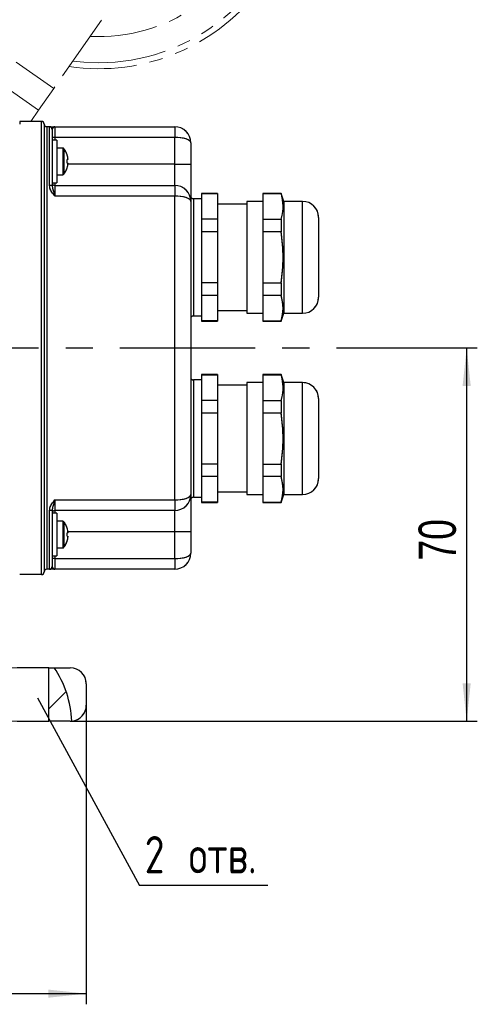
# Model space of a CAD drawing. Header units: millimetres. Extents: x 0 to 594, y 0 to 420.
# Tile 4 of 14: x 318 to 361, y 100 to 192. Entities that reach past the tile are written whole.
import ezdxf

# ---------------------------------------------------------------- set-up
doc = ezdxf.new("R2010")
doc.units = ezdxf.units.MM
doc.linetypes.add('CENTERX2', pattern=[20.32, 12.7, -2.54, 2.54, -2.54])
doc.linetypes.add('PHANTOM', pattern=[12.7, 6.35, -1.27, 1.27, -1.27, 1.27, -1.27])
doc.layers.add('ОСЕВЫЕ', color=7, linetype='Continuous')
doc.styles.add('SLDTEXTSTYLE4', font='TXT', dxfattribs={"width": 0.75})
doc.styles.add('SLDTEXTSTYLE5', font='TXT', dxfattribs={"width": 0.75, "bigfont": 'bigfont'})
doc.dimstyles.new('SLDDIMSTYLE0', dxfattribs={"dimtxt": 3.5, "dimasz": 3.556, "dimexe": 0, "dimexo": 0.0625, "dimgap": 0.875, "dimtad": 1, "dimdec": 4, "dimlfac": 2, "dimzin": 12, "dimdsep": 46, "dimtxsty": 'SLDTEXTSTYLE4', "dimsah": 1, "dimcen": 0.09, "dimadec": 1, "dimazin": 3, "dimtfac": 1, "dimtdec": 1, "dimtofl": 0, "dimtmove": 0, "dimatfit": 3, "dimfxl": 0, "dimfrac": 2, "dimtolj": 1, "dimtzin": 12, "dimarcsym": 0})
doc.dimstyles.new('SLDDIMSTYLE2', dxfattribs={"dimtxt": 3.5, "dimasz": 3.556, "dimexe": 0, "dimexo": 0.0625, "dimgap": 0.875, "dimtad": 1, "dimdec": 0, "dimlfac": 2, "dimrnd": 1e-09, "dimzin": 12, "dimdsep": 46, "dimtxsty": 'SLDTEXTSTYLE4', "dimsah": 1, "dimcen": 0.09, "dimadec": 0, "dimazin": 3, "dimtfac": 1, "dimtdec": 0, "dimtofl": 0, "dimtmove": 0, "dimatfit": 3, "dimfxl": 0, "dimfrac": 2, "dimtolj": 1, "dimtzin": 12, "dimarcsym": 0})
doc.dimstyles.new('SLDDIMSTYLE3', dxfattribs={"dimtxt": 0.18, "dimasz": 3.556, "dimexe": 0, "dimexo": 0.0625, "dimgap": 0, "dimtad": 0, "dimtih": 1, "dimtoh": 1, "dimdec": 0, "dimrnd": 1e-09, "dimzin": 0, "dimdsep": 46, "dimtxsty": 'Standard', "dimblk1": 'NONE', "dimblk2": 'NONE', "dimsah": 1, "dimcen": 0.09, "dimadec": 0, "dimazin": 0, "dimtfac": 3.556, "dimtdec": 0, "dimtofl": 0, "dimtmove": 0, "dimatfit": 3, "dimldrblk": 'NONE', "dimfxl": 0, "dimfrac": 2, "dimtolj": 1, "dimtzin": 0, "dimarcsym": 0})

# ---------------------------------------------------------------- blocks, each defined once
blk = doc.blocks.new('_D_1')
at = {"layer": 'ОСЕВЫЕ'}
blk.add_line((304.164, 217.068), (311.685, 245.026), dxfattribs=at)
blk.add_arc((285.225, 146.675), 100.848, 54.94208, 74.94208, dxfattribs=at)
for points in [[(311.425, 244.06), (314.737, 242.71), (314.948, 243.442)], [(343.153, 229.226), (340.42, 231.533), (339.993, 230.902)]]:
    blk.add_solid(points, dxfattribs=at)
at = {"layer": 'ОСЕВЫЕ', "insert": (329.248, 242.462), "char_height": 3.5, "attachment_point": 1, "rotation": 333.40406, "style": 'SLDTEXTSTYLE4'}
blk.add_mtext('20°', dxfattribs=at)
blk = doc.blocks.new('_D_3')
at = {"layer": 'ОСЕВЫЕ'}
for p, q in [((348.466, 161.486), (360.915, 161.486)), ((359.915, 161.486), (359.915, 126.486)), ((322.725, 126.486), (360.915, 126.486))]:
    blk.add_line(p, q, dxfattribs=at)
for points in [[(359.915, 161.486), (359.534, 157.93), (360.296, 157.93)], [(359.915, 126.486), (360.296, 130.042), (359.534, 130.042)]]:
    blk.add_solid(points, dxfattribs=at)
at = {"layer": 'ОСЕВЫЕ', "insert": (355.403, 141.537), "char_height": 3.5, "attachment_point": 1, "rotation": 90, "style": 'SLDTEXTSTYLE4'}
blk.add_mtext('70', dxfattribs=at)
blk = doc.blocks.new('_D_6')
at = {"layer": 'ОСЕВЫЕ'}
for p, q in [((246.225, 127.986), (246.225, 99.934)), ((324.225, 127.986), (324.225, 99.934)), ((246.225, 100.934), (324.225, 100.934))]:
    blk.add_line(p, q, dxfattribs=at)
for points in [[(246.225, 100.934), (249.781, 100.553), (249.781, 101.315)], [(324.225, 100.934), (320.669, 101.315), (320.669, 100.553)]]:
    blk.add_solid(points, dxfattribs=at)
at = {"layer": 'ОСЕВЫЕ', "insert": (281.185, 105.446), "char_height": 3.5, "attachment_point": 1, "style": 'SLDTEXTSTYLE4'}
blk.add_mtext('156', dxfattribs=at)
blk = doc.blocks.new('SW_NOTE_0_1')
at = {"layer": 'ОСЕВЫЕ', "color": 0}
blk.add_line((12.028, 0), (0, 0), dxfattribs=at)
at = {"layer": 'ОСЕВЫЕ', "color": 0, "insert": (0.478, 4.641), "char_height": 3.5, "attachment_point": 1, "style": 'SLDTEXTSTYLE5'}
blk.add_mtext('2 отв.', dxfattribs=at)
blk = doc.blocks.new('_None')

msp = doc.modelspace()

# ---------------------------------------------------------------- hatches: boundary and pattern name
at = {"linetype": 'Continuous', "lineweight": 18}
h = msp.add_hatch(dxfattribs=at)
h.set_pattern_fill('ANSI31', style=0)
edge = h.paths.add_edge_path(flags=0)
edge.add_arc((322.725477, 127.986329), 1.5, 270, 276.06216162)
edge.add_spline(control_points=[(322.883888, 126.494717), (322.810273, 127.393862), (322.460384, 129.293973), (321.697053, 130.807126), (321.209489, 131.486329)], knot_values=[0.236328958, 0.236328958, 0.236328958, 0.236328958, 0.277538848, 0.323677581, 0.323677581, 0.323677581, 0.323677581], weights=[1, 1, 1, 1, 1], degree=3, periodic=0)
edge.add_line((321.209489, 131.486329), (320.722871, 131.486329))
edge.add_line((320.722871, 131.486329), (320.722871, 126.486329))
edge.add_line((320.722871, 126.486329), (322.725477, 126.486329))

# ---------------------------------------------------------------- linework, layer by layer
at = {"color": 7, "linetype": 'PHANTOM', "lineweight": 18}
for p, q in [((332.932377, 202.620237), (321.17406, 185.827621)), ((307.248476, 195.57842), (321.17406, 185.827621)), ((319.740119, 183.77974), (305.814534, 193.53054)), ((321.17406, 185.827621), (319.740119, 183.77974)), ((319.740119, 183.77974), (319.009514, 182.736329)), ((320.025477, 182.736329), (317.975477, 182.736329)), ((317.975477, 182.736329), (317.975477, 182.486329)), ((320.025477, 140.236329), (320.025477, 182.736329)), ((320.275477, 182.486329), (320.275477, 140.486329)), ((320.525477, 182.236329), (320.525477, 140.736329)), ((320.775477, 182.236329), (320.525477, 182.236329)), ((320.775477, 176.736329), (320.775477, 182.236329)), ((321.025477, 181.986329), (321.025477, 176.736329)), ((321.275477, 182.236329), (321.275477, 181.236329)), ((321.275477, 182.236329), (332.525477, 182.236329)), ((332.525477, 182.236329), (332.525477, 181.236329)), ((321.275477, 181.236329), (321.025477, 181.236329)), ((321.475477, 180.986329), (321.025477, 180.986329)), ((332.525477, 181.236329), (321.275477, 181.236329)), ((321.475477, 180.986329), (321.475477, 176.986329)), ((332.525477, 178.736329), (332.525477, 181.236329)), ((322.012924, 180.236329), (321.475477, 180.236329)), ((334.025477, 180.736329), (334.025477, 178.736329)), ((322.427707, 179.581883), (322.433392, 179.586212)), ((322.510407, 179.159605), (322.427707, 179.150146)), ((322.427707, 178.822511), (322.510407, 178.813052)), ((322.433392, 178.386445), (322.427707, 178.390774)), ((332.525477, 176.736329), (332.525477, 178.736329)), ((332.525477, 178.736329), (334.025477, 178.736329)), ((334.025477, 178.736329), (334.025477, 175.236329)), ((321.475477, 177.736329), (322.012924, 177.736329)), ((321.025477, 176.736329), (320.775477, 176.736329)), ((321.025477, 176.986329), (321.475477, 176.986329)), ((321.275477, 176.736329), (321.275477, 175.736329)), ((321.275477, 176.736329), (332.525477, 176.736329)), ((332.525477, 176.736329), (332.525477, 175.736329)), ((332.525477, 175.736329), (321.275477, 175.736329)), ((332.525477, 147.236329), (332.525477, 175.736329)), ((335.025477, 175.486329), (334.275477, 175.486329)), ((336.525477, 175.986329), (335.025477, 175.986329)), ((335.025477, 175.986329), (335.025477, 175.948426)), ((336.525477, 175.948426), (335.025477, 175.948426)), ((335.025477, 175.948426), (335.025477, 173.55051)), ((336.525477, 175.986329), (336.525477, 175.948426)), ((336.525477, 175.948426), (336.525477, 173.55051)), ((342.525477, 175.986329), (340.775477, 175.986329)), ((340.775477, 175.986329), (340.775477, 175.948426)), ((342.525477, 175.948426), (340.775477, 175.948426)), ((340.775477, 175.948426), (340.775477, 173.55051)), ((342.775477, 175.236329), (342.525477, 175.986329)), ((342.525477, 175.986329), (342.525477, 175.948426)), ((334.025477, 175.236329), (334.025477, 147.736329)), ((339.275477, 174.986329), (336.525477, 174.986329)), ((340.775477, 175.236329), (339.275477, 175.236329)), ((339.275477, 175.236329), (339.275477, 164.736329)), ((344.525477, 175.236329), (342.775477, 175.236329)), ((342.775477, 175.236329), (342.775477, 164.736329)), ((346.025477, 173.736329), (346.025477, 168.111329)), ((336.525477, 173.55051), (335.025477, 173.55051)), ((335.025477, 173.55051), (335.025477, 172.384244)), ((336.525477, 173.55051), (336.525477, 172.384244)), ((340.775477, 173.55051), (342.525477, 173.55051)), ((340.775477, 173.55051), (340.775477, 172.384244)), ((342.525477, 173.55051), (342.525477, 172.384244)), ((336.525477, 172.384244), (335.025477, 172.384244)), ((335.025477, 172.384244), (335.025477, 167.588413)), ((336.525477, 172.384244), (336.525477, 167.588413)), ((342.525477, 172.384244), (340.775477, 172.384244)), ((340.775477, 172.384244), (340.775477, 167.588413)), ((346.025477, 168.111329), (346.025477, 166.236329)), ((336.525477, 167.588413), (335.025477, 167.588413)), ((335.025477, 167.588413), (335.025477, 166.422147)), ((336.525477, 167.588413), (336.525477, 166.422147)), ((340.775477, 167.588413), (342.525477, 167.588413)), ((340.775477, 167.588413), (340.775477, 166.422147)), ((342.525477, 167.588413), (342.525477, 166.422147)), ((336.525477, 166.422147), (335.025477, 166.422147)), ((335.025477, 166.422147), (335.025477, 164.024231)), ((336.525477, 166.422147), (336.525477, 164.024231)), ((342.525477, 166.422147), (340.775477, 166.422147)), ((340.775477, 166.422147), (340.775477, 164.024231)), ((334.275477, 164.486329), (335.025477, 164.486329)), ((336.525477, 164.986329), (339.275477, 164.986329)), ((339.275477, 164.736329), (340.775477, 164.736329)), ((342.525477, 163.986329), (342.775477, 164.736329)), ((342.775477, 164.736329), (344.525477, 164.736329)), ((336.525477, 164.024231), (335.025477, 164.024231)), ((335.025477, 164.024231), (335.025477, 163.986329)), ((335.025477, 163.986329), (336.525477, 163.986329)), ((336.525477, 164.024231), (336.525477, 163.986329)), ((340.775477, 164.024231), (342.525477, 164.024231)), ((340.775477, 164.024231), (340.775477, 163.986329)), ((340.775477, 163.986329), (342.525477, 163.986329)), ((342.525477, 164.024231), (342.525477, 163.986329)), ((336.525477, 158.986329), (335.025477, 158.986329)), ((335.025477, 158.986329), (335.025477, 158.948426)), ((336.525477, 158.948426), (335.025477, 158.948426)), ((335.025477, 158.948426), (335.025477, 156.55051)), ((336.525477, 158.986329), (336.525477, 158.948426)), ((336.525477, 158.948426), (336.525477, 156.55051)), ((342.525477, 158.986329), (340.775477, 158.986329)), ((340.775477, 158.986329), (340.775477, 158.948426)), ((342.525477, 158.948426), (340.775477, 158.948426)), ((340.775477, 158.948426), (340.775477, 156.55051)), ((342.775477, 158.236329), (342.525477, 158.986329)), ((342.525477, 158.986329), (342.525477, 158.948426)), ((335.025477, 158.486329), (334.275477, 158.486329)), ((339.275477, 157.986329), (336.525477, 157.986329)), ((340.775477, 158.236329), (339.275477, 158.236329)), ((339.275477, 158.236329), (339.275477, 147.736329)), ((344.525477, 158.236329), (342.775477, 158.236329)), ((342.775477, 158.236329), (342.775477, 147.736329)), ((336.525477, 156.55051), (335.025477, 156.55051)), ((335.025477, 156.55051), (335.025477, 155.384244)), ((336.525477, 156.55051), (336.525477, 155.384244)), ((340.775477, 156.55051), (342.525477, 156.55051)), ((340.775477, 156.55051), (340.775477, 155.384244)), ((342.525477, 156.55051), (342.525477, 155.384244)), ((346.025477, 156.736329), (346.025477, 151.111329)), ((336.525477, 155.384244), (335.025477, 155.384244)), ((335.025477, 155.384244), (335.025477, 150.588413)), ((336.525477, 155.384244), (336.525477, 150.588413)), ((342.525477, 155.384244), (340.775477, 155.384244)), ((340.775477, 155.384244), (340.775477, 150.588413)), ((336.525477, 150.588413), (335.025477, 150.588413)), ((335.025477, 150.588413), (335.025477, 149.422147)), ((336.525477, 150.588413), (336.525477, 149.422147)), ((340.775477, 150.588413), (342.525477, 150.588413)), ((340.775477, 150.588413), (340.775477, 149.422147)), ((342.525477, 150.588413), (342.525477, 149.422147)), ((346.025477, 151.111329), (346.025477, 149.236329)), ((336.525477, 149.422147), (335.025477, 149.422147)), ((335.025477, 149.422147), (335.025477, 147.024231)), ((336.525477, 149.422147), (336.525477, 147.024231)), ((342.525477, 149.422147), (340.775477, 149.422147)), ((340.775477, 149.422147), (340.775477, 147.024231)), ((336.525477, 147.986329), (339.275477, 147.986329)), ((321.275477, 147.236329), (321.275477, 146.236329)), ((321.275477, 147.236329), (332.525477, 147.236329)), ((332.525477, 147.236329), (332.525477, 146.236329)), ((334.025477, 147.736329), (334.025477, 144.236329)), ((334.275477, 147.486329), (335.025477, 147.486329)), ((336.525477, 147.024231), (335.025477, 147.024231)), ((335.025477, 147.024231), (335.025477, 146.986329)), ((335.025477, 146.986329), (336.525477, 146.986329)), ((336.525477, 147.024231), (336.525477, 146.986329)), ((339.275477, 147.736329), (340.775477, 147.736329)), ((340.775477, 147.024231), (342.525477, 147.024231)), ((340.775477, 147.024231), (340.775477, 146.986329)), ((340.775477, 146.986329), (342.525477, 146.986329)), ((342.525477, 146.986329), (342.775477, 147.736329)), ((342.525477, 147.024231), (342.525477, 146.986329)), ((342.775477, 147.736329), (344.525477, 147.736329)), ((321.025477, 146.236329), (320.775477, 146.236329)), ((320.775477, 140.736329), (320.775477, 146.236329)), ((321.025477, 146.236329), (321.025477, 140.986329)), ((321.475477, 145.986329), (321.025477, 145.986329)), ((332.525477, 146.236329), (321.275477, 146.236329)), ((321.475477, 145.986329), (321.475477, 141.986329)), ((332.525477, 144.236329), (332.525477, 146.236329)), ((322.012924, 145.236329), (321.475477, 145.236329)), ((322.427707, 144.581883), (322.433392, 144.586212)), ((322.510407, 144.159605), (322.427707, 144.150146)), ((334.025477, 144.236329), (332.525477, 144.236329)), ((332.525477, 141.736329), (332.525477, 144.236329)), ((334.025477, 144.236329), (334.025477, 142.236329)), ((322.427707, 143.822511), (322.510407, 143.813052)), ((322.433392, 143.386445), (322.427707, 143.390774)), ((321.475477, 142.736329), (322.012924, 142.736329)), ((321.025477, 141.986329), (321.475477, 141.986329)), ((321.275477, 141.736329), (321.025477, 141.736329)), ((321.275477, 141.736329), (321.275477, 140.736329)), ((321.275477, 141.736329), (332.525477, 141.736329)), ((332.525477, 141.736329), (332.525477, 140.736329)), ((320.775477, 140.736329), (320.525477, 140.736329)), ((332.525477, 140.736329), (321.275477, 140.736329)), ((320.025477, 140.236329), (317.975477, 140.236329)), ((302.225477, 131.486329), (322.725477, 131.486329)), ((324.225477, 129.986329), (324.225477, 127.986329)), ((322.725477, 126.486329), (308.475477, 126.486329))]:
    msp.add_line(p, q, dxfattribs=at)
at = {"color": 7, "linetype": 'Continuous', "lineweight": 25}
for p, q in [((320.025477, 182.736329), (317.975477, 182.736329)), ((317.975477, 182.736329), (317.975477, 182.486329)), ((320.025477, 140.236329), (320.025477, 182.736329)), ((320.275477, 182.486329), (320.275477, 140.486329)), ((320.525477, 182.236329), (320.525477, 140.736329)), ((320.775477, 182.236329), (320.525477, 182.236329)), ((320.775477, 176.736329), (320.775477, 182.236329)), ((321.025477, 181.986329), (321.025477, 176.736329)), ((321.275477, 182.236329), (321.275477, 181.236329)), ((321.275477, 182.236329), (332.525477, 182.236329)), ((332.525477, 182.236329), (332.525477, 181.236329)), ((321.275477, 181.236329), (321.025477, 181.236329)), ((321.475477, 180.986329), (321.025477, 180.986329)), ((332.525477, 181.236329), (321.275477, 181.236329)), ((321.475477, 180.986329), (321.475477, 176.986329)), ((332.525477, 178.736329), (332.525477, 181.236329)), ((322.012924, 180.236329), (321.475477, 180.236329)), ((334.025477, 180.736329), (334.025477, 178.736329)), ((322.427707, 179.581883), (322.433392, 179.586212)), ((322.510407, 179.159605), (322.427707, 179.150146)), ((322.427707, 178.822511), (322.510407, 178.813052)), ((322.433392, 178.386445), (322.427707, 178.390774)), ((332.525477, 176.736329), (332.525477, 178.736329)), ((332.525477, 178.736329), (334.025477, 178.736329)), ((334.025477, 178.736329), (334.025477, 175.236329)), ((321.475477, 177.736329), (322.012924, 177.736329)), ((321.025477, 176.736329), (320.775477, 176.736329)), ((321.025477, 176.986329), (321.475477, 176.986329)), ((321.275477, 176.736329), (321.275477, 175.736329)), ((321.275477, 176.736329), (332.525477, 176.736329)), ((332.525477, 176.736329), (332.525477, 175.736329)), ((332.525477, 175.736329), (321.275477, 175.736329)), ((332.525477, 147.236329), (332.525477, 175.736329)), ((335.025477, 175.486329), (334.275477, 175.486329)), ((336.525477, 175.986329), (335.025477, 175.986329)), ((335.025477, 175.986329), (335.025477, 175.948426)), ((336.525477, 175.948426), (335.025477, 175.948426)), ((335.025477, 175.948426), (335.025477, 173.55051)), ((336.525477, 175.986329), (336.525477, 175.948426)), ((336.525477, 175.948426), (336.525477, 173.55051)), ((342.525477, 175.986329), (340.775477, 175.986329)), ((340.775477, 175.986329), (340.775477, 175.948426)), ((342.525477, 175.948426), (340.775477, 175.948426)), ((340.775477, 175.948426), (340.775477, 173.55051)), ((342.775477, 175.236329), (342.525477, 175.986329)), ((342.525477, 175.986329), (342.525477, 175.948426)), ((334.025477, 175.236329), (334.025477, 147.736329)), ((339.275477, 174.986329), (336.525477, 174.986329)), ((340.775477, 175.236329), (339.275477, 175.236329)), ((339.275477, 175.236329), (339.275477, 164.736329)), ((344.525477, 175.236329), (342.775477, 175.236329)), ((342.775477, 175.236329), (342.775477, 164.736329)), ((346.025477, 173.736329), (346.025477, 168.111329)), ((336.525477, 173.55051), (335.025477, 173.55051)), ((335.025477, 173.55051), (335.025477, 172.384244)), ((336.525477, 173.55051), (336.525477, 172.384244)), ((340.775477, 173.55051), (342.525477, 173.55051)), ((340.775477, 173.55051), (340.775477, 172.384244)), ((342.525477, 173.55051), (342.525477, 172.384244)), ((336.525477, 172.384244), (335.025477, 172.384244)), ((335.025477, 172.384244), (335.025477, 167.588413)), ((336.525477, 172.384244), (336.525477, 167.588413)), ((342.525477, 172.384244), (340.775477, 172.384244)), ((340.775477, 172.384244), (340.775477, 167.588413)), ((346.025477, 168.111329), (346.025477, 166.236329)), ((336.525477, 167.588413), (335.025477, 167.588413)), ((335.025477, 167.588413), (335.025477, 166.422147)), ((336.525477, 167.588413), (336.525477, 166.422147)), ((340.775477, 167.588413), (342.525477, 167.588413)), ((340.775477, 167.588413), (340.775477, 166.422147)), ((342.525477, 167.588413), (342.525477, 166.422147)), ((336.525477, 166.422147), (335.025477, 166.422147)), ((335.025477, 166.422147), (335.025477, 164.024231)), ((336.525477, 166.422147), (336.525477, 164.024231)), ((342.525477, 166.422147), (340.775477, 166.422147)), ((340.775477, 166.422147), (340.775477, 164.024231)), ((334.275477, 164.486329), (335.025477, 164.486329)), ((336.525477, 164.986329), (339.275477, 164.986329)), ((339.275477, 164.736329), (340.775477, 164.736329)), ((342.525477, 163.986329), (342.775477, 164.736329)), ((342.775477, 164.736329), (344.525477, 164.736329)), ((336.525477, 164.024231), (335.025477, 164.024231)), ((335.025477, 164.024231), (335.025477, 163.986329)), ((335.025477, 163.986329), (336.525477, 163.986329)), ((336.525477, 164.024231), (336.525477, 163.986329)), ((340.775477, 164.024231), (342.525477, 164.024231)), ((340.775477, 164.024231), (340.775477, 163.986329)), ((340.775477, 163.986329), (342.525477, 163.986329)), ((342.525477, 164.024231), (342.525477, 163.986329)), ((336.525477, 158.986329), (335.025477, 158.986329)), ((335.025477, 158.986329), (335.025477, 158.948426)), ((336.525477, 158.948426), (335.025477, 158.948426)), ((335.025477, 158.948426), (335.025477, 156.55051)), ((336.525477, 158.986329), (336.525477, 158.948426)), ((336.525477, 158.948426), (336.525477, 156.55051)), ((342.525477, 158.986329), (340.775477, 158.986329)), ((340.775477, 158.986329), (340.775477, 158.948426)), ((342.525477, 158.948426), (340.775477, 158.948426)), ((340.775477, 158.948426), (340.775477, 156.55051)), ((342.775477, 158.236329), (342.525477, 158.986329)), ((342.525477, 158.986329), (342.525477, 158.948426)), ((335.025477, 158.486329), (334.275477, 158.486329)), ((339.275477, 157.986329), (336.525477, 157.986329)), ((340.775477, 158.236329), (339.275477, 158.236329)), ((339.275477, 158.236329), (339.275477, 147.736329)), ((344.525477, 158.236329), (342.775477, 158.236329)), ((342.775477, 158.236329), (342.775477, 147.736329)), ((336.525477, 156.55051), (335.025477, 156.55051)), ((335.025477, 156.55051), (335.025477, 155.384244)), ((336.525477, 156.55051), (336.525477, 155.384244)), ((340.775477, 156.55051), (342.525477, 156.55051)), ((340.775477, 156.55051), (340.775477, 155.384244)), ((342.525477, 156.55051), (342.525477, 155.384244)), ((346.025477, 156.736329), (346.025477, 151.111329)), ((336.525477, 155.384244), (335.025477, 155.384244)), ((335.025477, 155.384244), (335.025477, 150.588413)), ((336.525477, 155.384244), (336.525477, 150.588413)), ((342.525477, 155.384244), (340.775477, 155.384244)), ((340.775477, 155.384244), (340.775477, 150.588413)), ((336.525477, 150.588413), (335.025477, 150.588413)), ((335.025477, 150.588413), (335.025477, 149.422147)), ((336.525477, 150.588413), (336.525477, 149.422147)), ((340.775477, 150.588413), (342.525477, 150.588413)), ((340.775477, 150.588413), (340.775477, 149.422147)), ((342.525477, 150.588413), (342.525477, 149.422147)), ((346.025477, 151.111329), (346.025477, 149.236329)), ((336.525477, 149.422147), (335.025477, 149.422147)), ((335.025477, 149.422147), (335.025477, 147.024231)), ((336.525477, 149.422147), (336.525477, 147.024231)), ((342.525477, 149.422147), (340.775477, 149.422147)), ((340.775477, 149.422147), (340.775477, 147.024231)), ((336.525477, 147.986329), (339.275477, 147.986329)), ((321.275477, 147.236329), (321.275477, 146.236329)), ((321.275477, 147.236329), (332.525477, 147.236329)), ((332.525477, 147.236329), (332.525477, 146.236329)), ((334.025477, 147.736329), (334.025477, 144.236329)), ((334.275477, 147.486329), (335.025477, 147.486329)), ((336.525477, 147.024231), (335.025477, 147.024231)), ((335.025477, 147.024231), (335.025477, 146.986329)), ((335.025477, 146.986329), (336.525477, 146.986329)), ((336.525477, 147.024231), (336.525477, 146.986329)), ((339.275477, 147.736329), (340.775477, 147.736329)), ((340.775477, 147.024231), (342.525477, 147.024231)), ((340.775477, 147.024231), (340.775477, 146.986329)), ((340.775477, 146.986329), (342.525477, 146.986329)), ((342.525477, 146.986329), (342.775477, 147.736329)), ((342.525477, 147.024231), (342.525477, 146.986329)), ((342.775477, 147.736329), (344.525477, 147.736329)), ((321.025477, 146.236329), (320.775477, 146.236329)), ((320.775477, 140.736329), (320.775477, 146.236329)), ((321.025477, 146.236329), (321.025477, 140.986329)), ((321.475477, 145.986329), (321.025477, 145.986329)), ((332.525477, 146.236329), (321.275477, 146.236329)), ((321.475477, 145.986329), (321.475477, 141.986329)), ((332.525477, 144.236329), (332.525477, 146.236329)), ((322.012924, 145.236329), (321.475477, 145.236329)), ((322.427707, 144.581883), (322.433392, 144.586212)), ((322.510407, 144.159605), (322.427707, 144.150146)), ((334.025477, 144.236329), (332.525477, 144.236329)), ((332.525477, 141.736329), (332.525477, 144.236329)), ((334.025477, 144.236329), (334.025477, 142.236329)), ((322.427707, 143.822511), (322.510407, 143.813052)), ((322.433392, 143.386445), (322.427707, 143.390774)), ((321.475477, 142.736329), (322.012924, 142.736329)), ((321.025477, 141.986329), (321.475477, 141.986329)), ((321.275477, 141.736329), (321.025477, 141.736329)), ((321.275477, 141.736329), (321.275477, 140.736329)), ((321.275477, 141.736329), (332.525477, 141.736329)), ((332.525477, 141.736329), (332.525477, 140.736329)), ((320.775477, 140.736329), (320.525477, 140.736329)), ((332.525477, 140.736329), (321.275477, 140.736329)), ((320.025477, 140.236329), (317.975477, 140.236329)), ((320.722871, 131.486329), (317.725477, 131.486329)), ((320.722871, 126.486329), (320.722871, 131.486329)), ((320.722871, 131.486329), (321.209489, 131.486329)), ((321.209489, 131.486329), (322.725477, 131.486329)), ((324.225477, 129.986329), (324.225477, 127.986329)), ((317.725477, 126.486329), (320.722871, 126.486329)), ((322.725477, 126.486329), (320.722871, 126.486329))]:
    msp.add_line(p, q, dxfattribs=at)
at = {"color": 8, "linetype": 'Continuous', "lineweight": 25}
for p, q in [((321.275477, 181.236329), (321.275477, 180.986329)), ((322.012924, 180.236329), (322.012924, 177.736329)), ((322.133528, 180.175518), (322.133528, 177.797139)), ((332.525477, 178.736329), (322.502291, 178.736329)), ((321.275477, 176.986329), (321.275477, 176.736329)), ((334.275477, 175.486329), (334.275477, 164.486329)), ((344.525477, 167.361329), (344.525477, 175.236329)), ((344.525477, 164.736329), (344.525477, 167.361329)), ((334.275477, 158.486329), (334.275477, 147.486329)), ((344.525477, 150.361329), (344.525477, 158.236329)), ((344.525477, 147.736329), (344.525477, 150.361329)), ((321.275477, 146.236329), (321.275477, 145.986329)), ((322.012924, 145.236329), (322.012924, 142.736329)), ((322.133528, 145.175518), (322.133528, 142.797139)), ((332.525477, 144.236329), (322.502291, 144.236329)), ((321.275477, 141.986329), (321.275477, 141.736329))]:
    msp.add_line(p, q, dxfattribs=at)
at = {"color": 8, "linetype": 'PHANTOM', "lineweight": 18}
for p, q in [((321.275477, 181.236329), (321.275477, 180.986329)), ((322.012924, 180.236329), (322.012924, 177.736329)), ((322.133528, 180.175518), (322.133528, 177.797139)), ((332.525477, 178.736329), (322.502291, 178.736329)), ((321.275477, 176.986329), (321.275477, 176.736329)), ((334.275477, 175.486329), (334.275477, 164.486329)), ((344.525477, 167.361329), (344.525477, 175.236329)), ((344.525477, 164.736329), (344.525477, 167.361329)), ((334.275477, 158.486329), (334.275477, 147.486329)), ((344.525477, 150.361329), (344.525477, 158.236329)), ((344.525477, 147.736329), (344.525477, 150.361329)), ((321.275477, 146.236329), (321.275477, 145.986329)), ((322.012924, 145.236329), (322.012924, 142.736329)), ((322.133528, 145.175518), (322.133528, 142.797139)), ((332.525477, 144.236329), (322.502291, 144.236329)), ((321.275477, 141.986329), (321.275477, 141.736329))]:
    msp.add_line(p, q, dxfattribs=at)
at = {"color": 8, "linetype": 'PHANTOM', "lineweight": 18, "flags": 128}
msp.add_lwpolyline([(325.396008, 188.227334), (324.000722, 188.280171), (322.966827, 188.387957)], dxfattribs=at)
at = {"color": 7, "linetype": 'PHANTOM', "lineweight": 18}
for centre, radius, start, end in [((325.396008, 206.676485), 19, 261.57496952, 90), ((320.025477, 182.486329), 0.25, 0, 90), ((320.525477, 182.486329), 0.25, 180, 270), ((320.775477, 181.986329), 0.25, 0, 90), ((332.525477, 180.736329), 1.5, 0, 90), ((322.012924, 180.086329), 0.15, 36.48373706, 90), ((320.525477, 178.986329), 2, 17.45409285, 36.48373706), ((320.507089, 178.986503), 2.010783, 4.93852441, 17.22312023), ((320.070626, 178.986329), 2.362767, 356.0243353, 3.9756647), ((320.525477, 178.986329), 2, 323.51626294, 342.54590715), ((320.507089, 178.986154), 2.010783, 342.77687977, 355.06147559), ((322.012924, 177.886329), 0.15, 270, 323.51626294), ((321.275477, 176.986329), 0.25, 180, 270), ((332.525477, 175.236329), 1.5, 0, 90), ((334.275477, 175.736329), 0.25, 180, 270), ((344.525477, 173.736329), 1.5, 0, 90), ((344.525477, 166.236329), 1.5, 270, 360), ((334.275477, 164.236329), 0.25, 90, 180), ((334.275477, 158.736329), 0.25, 180, 270), ((344.525477, 156.736329), 1.5, 0, 90), ((344.525477, 149.236329), 1.5, 270, 360), ((332.525477, 147.736329), 1.5, 270, 0), ((334.275477, 147.236329), 0.25, 90, 180), ((321.275477, 145.986329), 0.25, 90, 180), ((322.012924, 145.086329), 0.15, 36.48373706, 90), ((320.525477, 143.986329), 2, 17.45409285, 36.48373706), ((320.507089, 143.986503), 2.010783, 4.93852441, 17.22312023), ((320.070626, 143.986329), 2.362767, 356.0243353, 3.9756647), ((320.525477, 143.986329), 2, 323.51626294, 342.54590715), ((320.507089, 143.986154), 2.010783, 342.77687977, 355.06147559), ((322.012924, 142.886329), 0.15, 270, 323.51626294), ((332.525477, 142.236329), 1.5, 270, 0), ((320.025477, 140.486329), 0.25, 270, 0), ((320.525477, 140.486329), 0.25, 90, 180), ((320.775477, 140.986329), 0.25, 270, 0), ((322.725477, 129.986329), 1.5, 0, 90), ((322.725477, 127.986329), 1.5, 270, 360)]:
    msp.add_arc(centre, radius, start, end, dxfattribs=at)
at = {"color": 8, "linetype": 'PHANTOM', "lineweight": 18}
for radius, start, end in [(18.449151, 270, 207.56604788), (15.991524, 267.1089955, 202.8910045)]:
    msp.add_arc((325.396008, 206.676485), radius, start, end, dxfattribs=at)
at = {"color": 7, "linetype": 'Continuous', "lineweight": 25}
for centre, radius, start, end in [((320.025477, 182.486329), 0.25, 0, 90), ((320.525477, 182.486329), 0.25, 180, 270), ((320.775477, 181.986329), 0.25, 0, 90), ((332.525477, 180.736329), 1.5, 0, 90), ((322.012924, 180.086329), 0.15, 36.48373706, 90), ((320.525477, 178.986329), 2, 17.45409285, 36.48373706), ((320.507089, 178.986503), 2.010783, 4.93852441, 17.22312023), ((320.070626, 178.986329), 2.362767, 356.0243353, 3.9756647), ((320.525477, 178.986329), 2, 323.51626294, 342.54590715), ((320.507089, 178.986154), 2.010783, 342.77687977, 355.06147559), ((322.012924, 177.886329), 0.15, 270, 323.51626294), ((321.275477, 176.986329), 0.25, 180, 270), ((332.525477, 175.236329), 1.5, 0, 90), ((334.275477, 175.736329), 0.25, 180, 270), ((344.525477, 173.736329), 1.5, 0, 90), ((344.525477, 166.236329), 1.5, 270, 360), ((334.275477, 164.236329), 0.25, 90, 180), ((334.275477, 158.736329), 0.25, 180, 270), ((344.525477, 156.736329), 1.5, 0, 90), ((344.525477, 149.236329), 1.5, 270, 360), ((332.525477, 147.736329), 1.5, 270, 0), ((334.275477, 147.236329), 0.25, 90, 180), ((321.275477, 145.986329), 0.25, 90, 180), ((322.012924, 145.086329), 0.15, 36.48373706, 90), ((320.525477, 143.986329), 2, 17.45409285, 36.48373706), ((320.507089, 143.986503), 2.010783, 4.93852441, 17.22312023), ((320.070626, 143.986329), 2.362767, 356.0243353, 3.9756647), ((320.525477, 143.986329), 2, 323.51626294, 342.54590715), ((320.507089, 143.986154), 2.010783, 342.77687977, 355.06147559), ((322.012924, 142.886329), 0.15, 270, 323.51626294), ((332.525477, 142.236329), 1.5, 270, 0), ((320.025477, 140.486329), 0.25, 270, 0), ((320.525477, 140.486329), 0.25, 90, 180), ((320.775477, 140.986329), 0.25, 270, 0), ((322.725477, 129.986329), 1.5, 0, 90), ((322.725477, 127.986329), 1.5, 276.06216162, 360), ((322.725477, 127.986329), 1.5, 270, 276.06216162)]:
    msp.add_arc(centre, radius, start, end, dxfattribs=at)
for centre, start_param, end_param in [((332.525477, 180.736329), 0, 1.570796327), ((332.525477, 175.236329), 0, 1.570796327), ((332.525477, 147.736329), 4.71238898, 6.283185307), ((332.525477, 142.236329), 4.71238898, 6.283185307)]:
    msp.add_ellipse(centre, major_axis=(1.5, 0), ratio=0.333333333, start_param=start_param, end_param=end_param, dxfattribs=at)
at = {"color": 7, "linetype": 'PHANTOM', "lineweight": 18}
for centre, start_param, end_param in [((332.525477, 180.736329), 0, 1.570796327), ((332.525477, 175.236329), 0, 1.570796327), ((332.525477, 147.736329), 4.71238898, 6.283185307), ((332.525477, 142.236329), 4.71238898, 6.283185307)]:
    msp.add_ellipse(centre, major_axis=(1.5, 0), ratio=0.333333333, start_param=start_param, end_param=end_param, dxfattribs=at)
at = {"color": 7, "linetype": 'Continuous', "lineweight": 25}
for points, knots in [([(320.775477, 182.236329), (320.783742, 182.236329), (320.806282, 182.236329), (320.995665, 182.236329), (321.17996, 182.236329), (321.27466, 182.236329), (321.275477, 182.236329)], [0, 0, 0, 0, 0.222014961, 0.605446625, 0.996598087, 1, 1, 1, 1]), ([(321.275477, 182.236329), (321.275034, 182.236327), (321.272845, 182.236321), (321.265005, 182.236109), (321.219335, 182.231577), (321.138406, 182.18618), (321.044422, 182.076971), (321.030158, 182.008726), (321.025477, 181.986329)], [0, 0, 0, 0, 0.004243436, 0.020989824, 0.07518497, 0.441728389, 0.816781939, 1, 1, 1, 1]), ([(321.275477, 175.736329), (321.27466, 175.737329), (321.17996, 175.853309), (320.995665, 176.081915), (320.806282, 176.421786), (320.783742, 176.651934), (320.775477, 176.736329)], [0, 0, 0, 0, 0.003401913, 0.394553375, 0.777985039, 1, 1, 1, 1]), ([(321.025477, 176.736329), (321.030158, 176.675093), (321.044422, 176.488508), (321.138406, 176.189369), (321.219335, 175.919497), (321.265005, 175.770533), (321.272845, 175.744923), (321.275034, 175.737774), (321.275477, 175.736329)], [0, 0, 0, 0, 0.183218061, 0.558271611, 0.92481503, 0.979010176, 0.995756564, 1, 1, 1, 1]), ([(342.525477, 173.55051), (342.596865, 173.890477), (342.740618, 174.575064), (342.665603, 175.379039), (342.553271, 175.835487), (342.525477, 175.948426)], [0, 0, 0, 0, 0.4260811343, 0.8579953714, 1, 1, 1, 1]), ([(342.525477, 167.588413), (342.608295, 168.3803), (342.775473, 169.978804), (342.609319, 171.577521), (342.525477, 172.384244)], [0, 0, 0, 0, 0.495393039, 1, 1, 1, 1]), ([(342.525477, 164.024231), (342.608295, 164.420175), (342.775473, 165.219426), (342.609319, 166.018785), (342.525477, 166.422147)], [0, 0, 0, 0, 0.495393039, 1, 1, 1, 1]), ([(342.525477, 156.55051), (342.596865, 156.890477), (342.740618, 157.575064), (342.665603, 158.379039), (342.553271, 158.835487), (342.525477, 158.948426)], [0, 0, 0, 0, 0.4260811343, 0.8579953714, 1, 1, 1, 1]), ([(342.525477, 150.588413), (342.608295, 151.3803), (342.775473, 152.978804), (342.609319, 154.577521), (342.525477, 155.384244)], [0, 0, 0, 0, 0.495393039, 1, 1, 1, 1]), ([(342.525477, 147.024231), (342.608295, 147.420175), (342.775473, 148.219426), (342.609319, 149.018785), (342.525477, 149.422147)], [0, 0, 0, 0, 0.495393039, 1, 1, 1, 1]), ([(320.775477, 146.236329), (320.783742, 146.320723), (320.806282, 146.550871), (320.995665, 146.890742), (321.17996, 147.119348), (321.27466, 147.235329), (321.275477, 147.236329)], [0, 0, 0, 0, 0.222014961, 0.605446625, 0.996598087, 1, 1, 1, 1]), ([(321.275477, 147.236329), (321.275034, 147.234883), (321.272845, 147.227734), (321.265005, 147.202124), (321.219335, 147.05316), (321.138406, 146.783288), (321.044422, 146.484149), (321.030158, 146.297564), (321.025477, 146.236329)], [0, 0, 0, 0, 0.004243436, 0.020989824, 0.07518497, 0.441728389, 0.816781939, 1, 1, 1, 1]), ([(321.275477, 140.736329), (321.27466, 140.736329), (321.17996, 140.736329), (320.995665, 140.736329), (320.806282, 140.736329), (320.783742, 140.736329), (320.775477, 140.736329)], [0, 0, 0, 0, 0.003401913, 0.394553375, 0.777985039, 1, 1, 1, 1]), ([(321.025477, 140.986329), (321.030158, 140.963931), (321.044422, 140.895686), (321.138406, 140.786477), (321.219335, 140.74108), (321.265005, 140.736548), (321.272845, 140.736336), (321.275034, 140.73633), (321.275477, 140.736329)], [0, 0, 0, 0, 0.183218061, 0.558271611, 0.92481503, 0.979010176, 0.995756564, 1, 1, 1, 1]), ([(322.883888, 126.494717), (322.810273, 127.393862), (322.460384, 129.293973), (321.697053, 130.807126), (321.209489, 131.486329)], [0.23632895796, 0.23632895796, 0.23632895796, 0.23632895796, 0.27753884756, 0.32367758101, 0.32367758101, 0.32367758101, 0.32367758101])]:
    msp.add_open_spline(points, degree=3, knots=knots, dxfattribs=at)
at = {"color": 7, "linetype": 'PHANTOM', "lineweight": 18}
for points, knots in [([(320.775477, 182.236329), (320.783742, 182.236329), (320.806282, 182.236329), (320.995665, 182.236329), (321.17996, 182.236329), (321.27466, 182.236329), (321.275477, 182.236329)], [0, 0, 0, 0, 0.222014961, 0.605446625, 0.996598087, 1, 1, 1, 1]), ([(321.275477, 182.236329), (321.275034, 182.236327), (321.272845, 182.236321), (321.265005, 182.236109), (321.219335, 182.231577), (321.138406, 182.18618), (321.044422, 182.076971), (321.030158, 182.008726), (321.025477, 181.986329)], [0, 0, 0, 0, 0.004243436, 0.020989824, 0.07518497, 0.441728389, 0.816781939, 1, 1, 1, 1]), ([(321.275477, 175.736329), (321.27466, 175.737329), (321.17996, 175.853309), (320.995665, 176.081915), (320.806282, 176.421786), (320.783742, 176.651934), (320.775477, 176.736329)], [0, 0, 0, 0, 0.003401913, 0.394553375, 0.777985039, 1, 1, 1, 1]), ([(321.025477, 176.736329), (321.030158, 176.675093), (321.044422, 176.488508), (321.138406, 176.189369), (321.219335, 175.919497), (321.265005, 175.770533), (321.272845, 175.744923), (321.275034, 175.737774), (321.275477, 175.736329)], [0, 0, 0, 0, 0.183218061, 0.558271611, 0.92481503, 0.979010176, 0.995756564, 1, 1, 1, 1]), ([(342.525477, 173.55051), (342.596865, 173.890477), (342.740618, 174.575064), (342.665603, 175.379039), (342.553271, 175.835487), (342.525477, 175.948426)], [0, 0, 0, 0, 0.4260811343, 0.8579953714, 1, 1, 1, 1]), ([(342.525477, 167.588413), (342.608295, 168.3803), (342.775473, 169.978804), (342.609319, 171.577521), (342.525477, 172.384244)], [0, 0, 0, 0, 0.495393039, 1, 1, 1, 1]), ([(342.525477, 164.024231), (342.608295, 164.420175), (342.775473, 165.219426), (342.609319, 166.018785), (342.525477, 166.422147)], [0, 0, 0, 0, 0.495393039, 1, 1, 1, 1]), ([(342.525477, 156.55051), (342.596865, 156.890477), (342.740618, 157.575064), (342.665603, 158.379039), (342.553271, 158.835487), (342.525477, 158.948426)], [0, 0, 0, 0, 0.426081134, 0.857995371, 1, 1, 1, 1]), ([(342.525477, 150.588413), (342.608295, 151.3803), (342.775473, 152.978804), (342.609319, 154.577521), (342.525477, 155.384244)], [0, 0, 0, 0, 0.495393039, 1, 1, 1, 1]), ([(342.525477, 147.024231), (342.608295, 147.420175), (342.775473, 148.219426), (342.609319, 149.018785), (342.525477, 149.422147)], [0, 0, 0, 0, 0.495393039, 1, 1, 1, 1]), ([(320.775477, 146.236329), (320.783742, 146.320723), (320.806282, 146.550871), (320.995665, 146.890742), (321.17996, 147.119348), (321.27466, 147.235329), (321.275477, 147.236329)], [0, 0, 0, 0, 0.222014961, 0.605446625, 0.996598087, 1, 1, 1, 1]), ([(321.275477, 147.236329), (321.275034, 147.234883), (321.272845, 147.227734), (321.265005, 147.202124), (321.219335, 147.05316), (321.138406, 146.783288), (321.044422, 146.484149), (321.030158, 146.297564), (321.025477, 146.236329)], [0, 0, 0, 0, 0.004243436, 0.020989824, 0.07518497, 0.441728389, 0.816781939, 1, 1, 1, 1]), ([(321.275477, 140.736329), (321.27466, 140.736329), (321.17996, 140.736329), (320.995665, 140.736329), (320.806282, 140.736329), (320.783742, 140.736329), (320.775477, 140.736329)], [0, 0, 0, 0, 0.003401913, 0.394553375, 0.777985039, 1, 1, 1, 1]), ([(321.025477, 140.986329), (321.030158, 140.963931), (321.044422, 140.895686), (321.138406, 140.786477), (321.219335, 140.74108), (321.265005, 140.736548), (321.272845, 140.736336), (321.275034, 140.73633), (321.275477, 140.736329)], [0, 0, 0, 0, 0.183218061, 0.558271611, 0.92481503, 0.979010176, 0.995756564, 1, 1, 1, 1])]:
    msp.add_open_spline(points, degree=3, knots=knots, dxfattribs=at)
at = {"layer": 'ОСЕВЫЕ', "linetype": 'CENTERX2'}
msp.add_line((246.093389, 161.486329), (348.465905, 161.486329), dxfattribs=at)

# ---------------------------------------------------------------- block references
at = {"layer": 'ОСЕВЫЕ'}
msp.add_blockref('SW_NOTE_0_1', (329.222704, 111.072226), dxfattribs=at)

# ---------------------------------------------------------------- dimensions: what is measured, and where the dimension line sits
dim = msp.add_angular_dim_2l(base=(327.938135, 238.031203), line1=((344.69457, 231.42304), (285.225477, 146.67485)), line2=((304.163593, 217.068131), (285.225477, 146.67485)), dimstyle='SLDDIMSTYLE0', dxfattribs=at)
dim.commit()
dim.dimension.update_dxf_attribs({"geometry": '_D_1', "text_midpoint": (330.374771, 236.851874), "dimtype": 162})
for base, p1, p2, angle, picture, middle in [((359.914737, 126.486329), (348.465905, 161.486329), (322.725477, 126.486329), 90, '_D_3', (359.914737, 144.123082)), ((324.225477, 100.934109), (246.225477, 127.986329), (324.225477, 127.986329), 0, '_D_6', (285.064658, 100.934109))]:
    dim = msp.add_linear_dim(base=base, p1=p1, p2=p2, angle=angle, dimstyle='SLDDIMSTYLE2', dxfattribs=at)
    dim.commit()
    dim.dimension.update_dxf_attribs({"geometry": picture, "text_midpoint": middle, "dimtype": 160})

# ---------------------------------------------------------------- leaders
at = {"layer": 'ОСЕВЫЕ', "has_arrowhead": 0}
msp.add_leader([(319.656583, 128.683726), (329.222704, 111.072226)], dimstyle='SLDDIMSTYLE3', dxfattribs=at)

doc.saveas('drawing.dxf')
